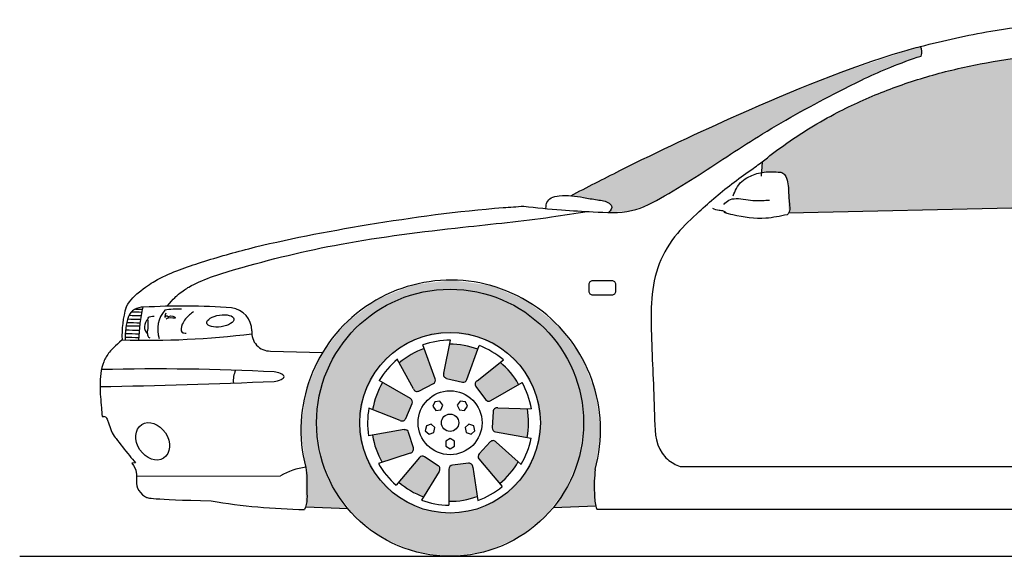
# Model space of a CAD drawing. Header units: millimetres. Extents: x 10.45 to 15.67, y 3.72 to 5.17.
# Tile 1 of 2: x 10.45 to 12.95, y 3.72 to 5.09. Entities that reach past the tile are written whole.
import ezdxf

# ---------------------------------------------------------------- set-up
doc = ezdxf.new("R2010")
doc.units = ezdxf.units.MM
doc.layers.add('HATCH', color=7, linetype='Continuous')

# ---------------------------------------------------------------- blocks, each defined once
blk = doc.blocks.new('*U32')
at = {"layer": 'HATCH', "color": 251, "linetype": 'Continuous'}
for points in [[(11.5459, 4.4221), (11.4472, 4.4098), (11.6444, 4.4084)], [(11.4472, 4.4098), (11.355, 4.3724), (11.4535, 4.3875)], [(11.4472, 4.4098), (11.5415, 4.3991), (11.6444, 4.4084)], [(11.4472, 4.4098), (11.4535, 4.3875), (11.5415, 4.3991)], [(11.6444, 4.4084), (11.5415, 4.3991), (11.6295, 4.3875)], [(11.6444, 4.4084), (11.6295, 4.3875), (11.736, 4.3698)], [(11.355, 4.3724), (11.2757, 4.3125), (11.3715, 4.3535)], [(11.4535, 4.3875), (11.355, 4.3724), (11.3715, 4.3535)], [(11.6295, 4.3875), (11.7115, 4.3535), (11.736, 4.3698)], [(11.736, 4.3698), (11.7115, 4.3535), (11.8146, 4.3087)], [(11.3715, 4.3535), (11.2757, 4.3125), (11.301, 4.2995)], [(11.7115, 4.3535), (11.7819, 4.2995), (11.8146, 4.3087)], [(11.2757, 4.3125), (11.2145, 4.2341), (11.301, 4.2995)], [(11.301, 4.2995), (11.2145, 4.2341), (11.247, 4.2291)], [(11.8146, 4.3087), (11.7819, 4.2995), (11.8746, 4.2295)], [(11.7819, 4.2995), (11.8359, 4.2291), (11.8746, 4.2295)], [(11.2145, 4.2341), (11.1757, 4.1425), (11.247, 4.2291)], [(11.247, 4.2291), (11.1757, 4.1425), (11.213, 4.1471)], [(11.8746, 4.2295), (11.8359, 4.2291), (11.9122, 4.1374)], [(11.8359, 4.2291), (11.8699, 4.1471), (11.9122, 4.1374)], [(11.1757, 4.1425), (11.1618, 4.044), (11.2015, 4.0591)], [(11.213, 4.1471), (11.1757, 4.1425), (11.2015, 4.0591)], [(11.8699, 4.1471), (11.8815, 4.0591), (11.9122, 4.1374)], [(11.9122, 4.1374), (11.8815, 4.0591), (11.9246, 4.0387)], [(11.2015, 4.0591), (11.1618, 4.044), (11.2106, 3.9807)], [(11.1618, 4.044), (11.1739, 3.9453), (11.2106, 3.9807)], [(11.8815, 4.0591), (11.8726, 3.982), (11.9246, 4.0387)], [(11.9246, 4.0387), (11.8726, 3.982), (11.9111, 3.9402)], [(11.2106, 3.9807), (11.1739, 3.9453), (11.2376, 3.9065)], [(11.8726, 3.982), (11.8465, 3.9089), (11.9111, 3.9402)], [(11.1739, 3.9453), (11.174, 3.8454), (11.2376, 3.9065)], [(11.9111, 3.9402), (11.8465, 3.9089), (11.9123, 3.8477)], [(11.2376, 3.9065), (11.174, 3.8454), (11.281, 3.8406)], [(11.8465, 3.9089), (11.8045, 3.8437), (11.9123, 3.8477)]]:
    blk.add_solid(points, dxfattribs=at)
blk = doc.blocks.new('*U33')
at = {"layer": 'HATCH', "color": 251, "linetype": 'Continuous'}
for points in [[(11.5753, 3.862), (11.5474, 3.951), (11.5386, 3.8591)], [(11.5411, 3.9477), (11.5386, 3.8591), (11.5474, 3.951)], [(11.5386, 3.8591), (11.5411, 3.9477), (11.5386, 3.9411)], [(11.5474, 3.951), (11.5753, 3.862), (11.5886, 3.956)], [(11.6108, 3.8715), (11.5886, 3.956), (11.5753, 3.862)], [(11.5886, 3.956), (11.6108, 3.8715), (11.5964, 3.9535)], [(11.5998, 3.946), (11.5964, 3.9535), (11.6108, 3.8715)]]:
    blk.add_solid(points, dxfattribs=at)
blk = doc.blocks.new('*U34')
at = {"layer": 'HATCH', "color": 251, "linetype": 'Continuous'}
for points in [[(11.6438, 4.0104), (11.7152, 3.96), (11.6514, 4.0135)], [(11.6588, 4.01), (11.6514, 4.0135), (11.7152, 3.96)], [(11.6155, 3.9801), (11.6941, 3.9298), (11.6438, 4.0104)], [(11.7152, 3.96), (11.6438, 4.0104), (11.6941, 3.9298)], [(11.6128, 3.9735), (11.6678, 3.904), (11.6155, 3.9801)], [(11.6678, 3.904), (11.6128, 3.9735), (11.6151, 3.9668)], [(11.6941, 3.9298), (11.6155, 3.9801), (11.6678, 3.904)]]:
    blk.add_solid(points, dxfattribs=at)
blk = doc.blocks.new('*U35')
at = {"layer": 'HATCH', "color": 251, "linetype": 'Continuous'}
for points in [[(11.6489, 4.0461), (11.7415, 4.0582), (11.6512, 4.0876)], [(11.6512, 4.0876), (11.7382, 4.0949), (11.655, 4.0949)], [(11.7382, 4.0949), (11.6512, 4.0876), (11.7415, 4.0582)], [(11.6629, 4.0969), (11.655, 4.0949), (11.7382, 4.0949)], [(11.7415, 4.0582), (11.6489, 4.0461), (11.7379, 4.0215)], [(11.6511, 4.0394), (11.7379, 4.0215), (11.6489, 4.0461)], [(11.7379, 4.0215), (11.6511, 4.0394), (11.6572, 4.0357)]]:
    blk.add_solid(points, dxfattribs=at)
blk = doc.blocks.new('*U36')
at = {"layer": 'HATCH', "color": 251, "linetype": 'Continuous'}
for points in [[(11.6102, 4.1661), (11.6054, 4.1595), (11.6692, 4.213)], [(11.6072, 4.1515), (11.6692, 4.213), (11.6054, 4.1595)], [(11.6692, 4.213), (11.6072, 4.1515), (11.6953, 4.1869)], [(11.6321, 4.1183), (11.6953, 4.1869), (11.6072, 4.1515)], [(11.6953, 4.1869), (11.6321, 4.1183), (11.7161, 4.1566)], [(11.6381, 4.1145), (11.7161, 4.1566), (11.6321, 4.1183)], [(11.7161, 4.1566), (11.6381, 4.1145), (11.6451, 4.1156)]]:
    blk.add_solid(points, dxfattribs=at)
blk = doc.blocks.new('*U37')
at = {"layer": 'HATCH', "color": 251, "linetype": 'Continuous'}
for points in [[(11.5253, 4.1853), (11.5259, 4.1771), (11.5404, 4.2591)], [(11.5325, 4.1721), (11.5404, 4.2591), (11.5259, 4.1771)], [(11.5404, 4.2591), (11.5325, 4.1721), (11.5771, 4.2559)], [(11.5729, 4.1627), (11.5771, 4.2559), (11.5325, 4.1721)], [(11.5771, 4.2559), (11.5729, 4.1627), (11.6126, 4.246)], [(11.5799, 4.1636), (11.6126, 4.246), (11.5729, 4.1627)], [(11.6126, 4.246), (11.5799, 4.1636), (11.5845, 4.169)]]:
    blk.add_solid(points, dxfattribs=at)
blk = doc.blocks.new('*U38')
at = {"layer": 'HATCH', "color": 251, "linetype": 'Continuous'}
for points in [[(11.4423, 4.2328), (11.4989, 4.1586), (11.4758, 4.248)], [(11.5037, 4.1639), (11.4758, 4.248), (11.4989, 4.1586)], [(11.4758, 4.248), (11.5037, 4.1639), (11.5038, 4.171)], [(11.4121, 4.2116), (11.4619, 4.1399), (11.4423, 4.2328)], [(11.4989, 4.1586), (11.4423, 4.2328), (11.4619, 4.1399)], [(11.448, 4.1454), (11.4537, 4.1395), (11.4121, 4.2116)], [(11.4619, 4.1399), (11.4121, 4.2116), (11.4537, 4.1395)]]:
    blk.add_solid(points, dxfattribs=at)
blk = doc.blocks.new('*U39')
at = {"layer": 'HATCH', "color": 251, "linetype": 'Continuous'}
for points in [[(11.3538, 4.1284), (11.4449, 4.108), (11.3697, 4.1616)], [(11.4452, 4.1151), (11.3697, 4.1616), (11.4449, 4.108)], [(11.3697, 4.1616), (11.4452, 4.1151), (11.4407, 4.1206)], [(11.3443, 4.0928), (11.4286, 4.0699), (11.3538, 4.1284)], [(11.4449, 4.108), (11.3538, 4.1284), (11.4286, 4.0699)], [(11.4144, 4.0651), (11.4225, 4.0643), (11.3443, 4.0928)], [(11.4286, 4.0699), (11.3443, 4.0928), (11.4225, 4.0643)]]:
    blk.add_solid(points, dxfattribs=at)
blk = doc.blocks.new('*U40')
at = {"layer": 'HATCH', "color": 251, "linetype": 'Continuous'}
for points in [[(11.344, 4.0272), (11.4317, 4.0401), (11.4247, 4.0415)], [(11.4317, 4.0401), (11.344, 4.0272), (11.436, 4.0345)], [(11.3532, 3.9916), (11.436, 4.0345), (11.344, 4.0272)], [(11.436, 4.0345), (11.3532, 3.9916), (11.4481, 3.9948)], [(11.3688, 3.9582), (11.4481, 3.9948), (11.3532, 3.9916)], [(11.4481, 3.9948), (11.3688, 3.9582), (11.447, 3.9867)], [(11.4402, 3.982), (11.447, 3.9867), (11.3688, 3.9582)]]:
    blk.add_solid(points, dxfattribs=at)
blk = doc.blocks.new('*U41')
at = {"layer": 'HATCH', "color": 251, "linetype": 'Continuous'}
for points in [[(11.4696, 3.974), (11.4107, 3.9078), (11.4765, 3.9725)], [(11.4107, 3.9078), (11.4696, 3.974), (11.4634, 3.9706)], [(11.4407, 3.8864), (11.4765, 3.9725), (11.4107, 3.9078)], [(11.4765, 3.9725), (11.4407, 3.8864), (11.5112, 3.9498)], [(11.474, 3.8708), (11.5112, 3.9498), (11.4407, 3.8864)], [(11.5112, 3.9498), (11.474, 3.8708), (11.5157, 3.9429)], [(11.5134, 3.935), (11.5157, 3.9429), (11.474, 3.8708)]]:
    blk.add_solid(points, dxfattribs=at)
blk = doc.blocks.new('*U42')
at = {"layer": 'HATCH', "linetype": 'Continuous'}
for points in [[(11.5415, 4.3991), (11.4535, 4.3875), (11.6295, 4.3875)], [(11.6295, 4.3875), (11.3715, 4.3535), (11.7115, 4.3535)], [(11.4535, 4.3875), (11.3715, 4.3535), (11.6295, 4.3875)], [(11.7115, 4.3535), (11.301, 4.2995), (11.7819, 4.2995)], [(11.3715, 4.3535), (11.301, 4.2995), (11.7115, 4.3535)], [(11.301, 4.2995), (11.247, 4.2291), (11.4704, 4.2778)], [(11.301, 4.2995), (11.5415, 4.2891), (11.7819, 4.2995)], [(11.301, 4.2995), (11.4704, 4.2778), (11.5415, 4.2891)], [(11.7819, 4.2995), (11.5415, 4.2891), (11.6125, 4.2778)], [(11.7819, 4.2995), (11.6125, 4.2778), (11.8359, 4.2291)], [(11.4704, 4.2778), (11.247, 4.2291), (11.4063, 4.2452)], [(11.6125, 4.2778), (11.6766, 4.2452), (11.8359, 4.2291)], [(11.4063, 4.2452), (11.247, 4.2291), (11.3554, 4.1943)], [(11.6766, 4.2452), (11.7275, 4.1943), (11.8359, 4.2291)], [(11.247, 4.2291), (11.213, 4.1471), (11.3554, 4.1943)], [(11.8359, 4.2291), (11.7275, 4.1943), (11.8699, 4.1471)], [(11.3554, 4.1943), (11.213, 4.1471), (11.3227, 4.1302)], [(11.7275, 4.1943), (11.7602, 4.1302), (11.8699, 4.1471)], [(11.213, 4.1471), (11.2015, 4.0591), (11.3227, 4.1302)], [(11.8699, 4.1471), (11.7602, 4.1302), (11.8815, 4.0591)], [(11.3227, 4.1302), (11.2015, 4.0591), (11.3115, 4.0591)], [(11.7602, 4.1302), (11.7715, 4.0591), (11.8815, 4.0591)], [(11.2015, 4.0591), (11.213, 3.9711), (11.3115, 4.0591)], [(11.3115, 4.0591), (11.213, 3.9711), (11.3227, 3.988)], [(11.8815, 4.0591), (11.7602, 3.988), (11.8699, 3.9711)], [(11.7715, 4.0591), (11.7602, 3.988), (11.8815, 4.0591)], [(11.3227, 3.988), (11.213, 3.9711), (11.3554, 3.9239)], [(11.7602, 3.988), (11.7275, 3.9239), (11.8699, 3.9711)], [(11.213, 3.9711), (11.247, 3.8891), (11.3554, 3.9239)], [(11.8699, 3.9711), (11.7275, 3.9239), (11.8359, 3.8891)], [(11.3554, 3.9239), (11.247, 3.8891), (11.4063, 3.873)], [(11.7275, 3.9239), (11.6766, 3.873), (11.8359, 3.8891)], [(11.247, 3.8891), (11.301, 3.8187), (11.4063, 3.873)], [(11.8359, 3.8891), (11.6766, 3.873), (11.7819, 3.8187)], [(11.4063, 3.873), (11.301, 3.8187), (11.4704, 3.8403)], [(11.6766, 3.873), (11.6125, 3.8403), (11.7819, 3.8187)], [(11.4704, 3.8403), (11.301, 3.8187), (11.5415, 3.8291)], [(11.6125, 3.8403), (11.5415, 3.8291), (11.7819, 3.8187)], [(11.5415, 3.8291), (11.301, 3.8187), (11.7819, 3.8187)], [(11.301, 3.8187), (11.3715, 3.7646), (11.7819, 3.8187)], [(11.7819, 3.8187), (11.3715, 3.7646), (11.7115, 3.7646)], [(11.3715, 3.7646), (11.4535, 3.7307), (11.7115, 3.7646)], [(11.7115, 3.7646), (11.4535, 3.7307), (11.6295, 3.7307)], [(11.4535, 3.7307), (11.5415, 3.7191), (11.6295, 3.7307)]]:
    blk.add_solid(points, dxfattribs=at)
blk = doc.blocks.new('*U53')
at = {"layer": 'HATCH', "linetype": 'Continuous'}
for points in [[(12.7394, 5.0171), (12.5145, 4.943), (12.7432, 5.005)], [(12.7432, 5.005), (12.5145, 4.943), (12.7411, 4.9926)], [(12.7411, 4.9926), (12.5145, 4.943), (12.6363, 4.953)], [(12.5145, 4.943), (12.2897, 4.8494), (12.5352, 4.9043)], [(12.6363, 4.953), (12.5145, 4.943), (12.5352, 4.9043)], [(12.5352, 4.9043), (12.2897, 4.8494), (12.339, 4.7956)], [(12.2897, 4.8494), (12.0674, 4.7469), (12.339, 4.7956)], [(12.339, 4.7956), (12.0674, 4.7469), (12.1504, 4.6745)], [(12.0674, 4.7469), (11.8489, 4.6371), (12.1504, 4.6745)], [(12.1504, 4.6745), (11.8489, 4.6371), (12.053, 4.6176)], [(11.8489, 4.6371), (11.9137, 4.6271), (12.053, 4.6176)], [(11.9137, 4.6271), (11.9455, 4.6187), (12.053, 4.6176)], [(11.9455, 4.6187), (11.9531, 4.6074), (12.053, 4.6176)], [(12.053, 4.6176), (11.9531, 4.6074), (12.0006, 4.5985)], [(11.9531, 4.6074), (11.9449, 4.5944), (12.0006, 4.5985)]]:
    blk.add_solid(points, dxfattribs=at)
blk = doc.blocks.new('*U54')
at = {"layer": 'HATCH', "linetype": 'Continuous'}
for points in [[(13.0543, 4.9957), (12.9251, 4.9786), (13.269, 4.6133)], [(13.3157, 5.0097), (13.0543, 4.9957), (13.269, 4.6133)], [(12.9251, 4.9786), (12.7979, 4.9515), (13.269, 4.6133)], [(12.7979, 4.9515), (12.6738, 4.913), (13.269, 4.6133)], [(12.6738, 4.913), (12.5542, 4.8622), (13.269, 4.6133)], [(12.5542, 4.8622), (12.441, 4.7988), (13.269, 4.6133)], [(12.441, 4.7988), (12.336, 4.7232), (12.3743, 4.6977)], [(12.441, 4.7988), (12.3743, 4.6977), (13.269, 4.6133)], [(12.336, 4.7232), (12.3344, 4.6959), (12.3743, 4.6977)], [(12.3743, 4.6977), (12.3928, 4.6914), (13.269, 4.6133)], [(12.3928, 4.6914), (12.4009, 4.6728), (13.269, 4.6133)], [(12.4009, 4.6728), (12.4037, 4.5931), (13.269, 4.6133)]]:
    blk.add_solid(points, dxfattribs=at)

msp = doc.modelspace()

# ---------------------------------------------------------------- linework, layer by layer
for p, q in [((12.336, 4.7232), (12.3339, 4.6872)), ((12.4037, 4.5931), (14.0234, 4.631)), ((11.5253, 4.1853), (11.5425, 4.2691)), ((11.0842, 4.2417), (11.2169, 4.2382)), ((11.5038, 4.171), (11.4724, 4.2574)), ((11.5845, 4.169), (11.616, 4.2554)), ((11.448, 4.1454), (11.4072, 4.2206)), ((11.6102, 4.1661), (11.6772, 4.2193)), ((11.4407, 4.1206), (11.3611, 4.1666)), ((11.5325, 4.1721), (11.5729, 4.1627)), ((11.4619, 4.1399), (11.4989, 4.1586)), ((11.6072, 4.1515), (11.6321, 4.1183)), ((11.6451, 4.1156), (11.7248, 4.1616)), ((11.4144, 4.0651), (11.3348, 4.0965)), ((11.4286, 4.0699), (11.4449, 4.108)), ((11.6512, 4.0876), (11.6489, 4.0461)), ((11.6629, 4.0969), (11.7484, 4.0946)), ((10.6554, 4.0753), (10.6597, 4.0751)), ((11.4247, 4.0415), (11.3342, 4.0255)), ((11.4481, 3.9948), (11.436, 4.0345)), ((11.6572, 4.0357), (11.7477, 4.0198)), ((11.6438, 4.0104), (11.6155, 3.9801)), ((11.6588, 4.01), (11.7228, 3.9532)), ((11.4402, 3.982), (11.3591, 3.955)), ((11.4634, 3.9706), (11.4043, 3.9001)), ((11.5112, 3.9498), (11.4765, 3.9725)), ((11.6151, 3.9668), (11.6742, 3.8964)), ((10.7403, 3.957), (10.7309, 3.9566)), ((11.5386, 3.9411), (11.5386, 3.8491)), ((11.5886, 3.956), (11.5474, 3.951)), ((11.5998, 3.946), (11.6123, 3.8614)), ((12.1274, 3.9479), (14.1363, 3.9479)), ((10.7429, 3.9229), (11.1098, 3.9242)), ((11.5134, 3.935), (11.4687, 3.8621)), ((11.174, 3.8454), (11.281, 3.8406)), ((11.8045, 3.8437), (11.9123, 3.8477)), ((11.9151, 3.8391), (14.1267, 3.8391)), ((10.4456, 3.7191), (15.6716, 3.7191))]:
    msp.add_line(p, q)
msp.add_lwpolyline([(11.9054, 4.4214), (11.9531, 4.4214, -0.414214), (11.9631, 4.4114), (11.9631, 4.3938, -0.414214), (11.9531, 4.3838), (11.9054, 4.3838, -0.414214), (11.8954, 4.3938), (11.8954, 4.4114, -0.414214)], format="xyb", close=True)
for points in [[(11.5025, 4.1127), (11.4973, 4.1009), (11.5049, 4.0905), (11.5176, 4.0919), (11.5229, 4.1036), (11.5153, 4.114)], [(11.5804, 4.1127), (11.5676, 4.114), (11.56, 4.1036), (11.5653, 4.0919), (11.578, 4.0905), (11.5856, 4.1009)], [(11.4785, 4.0386), (11.488, 4.03), (11.5003, 4.034), (11.5029, 4.0466), (11.4934, 4.0552), (11.4812, 4.0512)], [(11.6044, 4.0386), (11.6017, 4.0512), (11.5895, 4.0552), (11.58, 4.0466), (11.5827, 4.034), (11.5949, 4.03)], [(11.5415, 3.9929), (11.5526, 3.9993), (11.5526, 4.0122), (11.5415, 4.0186), (11.5303, 4.0122), (11.5303, 3.9993)]]:
    msp.add_lwpolyline(points, close=True)
for radius in [0.34, 0.23, 0.0814, 0.022]:
    msp.add_circle((11.5415, 4.0591), radius)
for centre, radius, start, end in [((12.7165, 5.0032), 0.0268, 336.8002, 31.101), ((11.5432, 4.0407), 0.3814, 344.7167, 194.4788), ((10.9623, 4.2805), 0.2564, 163.4841, 182.3665), ((10.7598, 4.3121), 0.0412, 88.3426, 155.4546), ((10.7776, 6.4872), 2.1463, 268.7518, 269.4403), ((10.7824, 6.4942), 2.1463, 268.873, 269.3546), ((11.1208, 4.2637), 0.3723, 166.0831, 179.1699), ((10.8595, 2.6285), 1.7275, 85.8227, 93.2695), ((10.9767, 4.2917), 0.0604, 1.2651, 81.8123), ((10.8942, 4.2759), 0.1799, 162.765, 181.9319), ((10.7725, 6.4599), 2.1463, 268.5548, 269.4495), ((10.775, 6.4688), 2.1463, 268.5451, 269.4167), ((10.777, 6.4783), 2.1463, 268.5884, 269.4099), ((10.7722, 6.4411), 2.1463, 268.4817, 269.4032), ((10.7706, 6.4516), 2.1463, 268.563, 269.4731), ((11.0829, 4.2878), 0.0461, 173.4863, 271.57), ((10.7693, 6.4153), 2.1463, 268.3138, 277.159), ((10.769, 6.4226), 2.1463, 268.5381, 269.459), ((10.7709, 6.4319), 2.1463, 268.495, 269.4195), ((11.5415, 4.0591), 0.21, 89.7285, 109.2085), ((11.5415, 4.0591), 0.2, 109.1689, 130.2997), ((11.5415, 4.0591), 0.2, 69.1689, 90.2997), ((11.5415, 4.0591), 0.21, 49.7285, 69.2085), ((11.5415, 4.0591), 0.21, 129.7285, 149.2085), ((11.5415, 4.0591), 0.2, 29.1689, 50.2997), ((10.7989, -1.4078), 5.6039, 86.9854, 91.4773), ((10.4269, 19.1064), 14.9568, 270.85498, 272.55474), ((11.4944, 4.1676), 0.01, 296.8479, 20), ((11.5347, 4.1819), 0.01, 160, 256.8479), ((11.5751, 4.1724), 0.01, 256.8479, 340), ((11.6152, 4.1575), 0.01, 120, 216.8479), ((11.5415, 4.0591), 0.2, 149.1689, 170.2997), ((11.4574, 4.1488), 0.01, 200, 296.8479), ((11.5415, 4.0591), 0.21, 9.7285, 29.2085), ((11.4357, 4.112), 0.01, 336.8479, 60), ((11.6401, 4.1242), 0.01, 216.8479, 300), ((11.5415, 4.0591), 0.21, 169.7285, 189.2085), ((11.6612, 4.087), 0.01, 80, 176.8479), ((11.5415, 4.0591), 0.2, 349.1689, 10.2997), ((10.6592, 4.0651), 0.01, 17.0699, 87.163), ((11.4194, 4.0738), 0.01, 240, 336.8479), ((11.4265, 4.0316), 0.01, 16.8479, 100), ((11.6589, 4.0456), 0.01, 176.8479, 260), ((11.5415, 4.0591), 0.2, 189.1689, 210.2997), ((11.6511, 4.0035), 0.01, 40, 136.8479), ((11.5415, 4.0591), 0.21, 329.7285, 349.2085), ((11.4385, 3.9919), 0.01, 280, 16.8479), ((11.471, 3.9641), 0.01, 56.8479, 140), ((11.6228, 3.9733), 0.01, 136.8479, 220), ((11.1963, 3.7729), 0.1743, 97.3973, 119.7589), ((11.5415, 4.0591), 0.21, 209.7285, 229.2085), ((11.5058, 3.9414), 0.01, 320, 56.8479), ((11.5486, 3.9411), 0.01, 96.8479, 180), ((11.5898, 3.946), 0.01, 0, 96.8479), ((11.5415, 4.0591), 0.2, 309.1689, 330.2997), ((11.5415, 4.0591), 0.2, 229.1689, 250.2997), ((11.5415, 4.0591), 0.21, 289.7285, 309.2085), ((11.5415, 4.0591), 0.21, 249.7285, 269.2085), ((11.5415, 4.0591), 0.2, 269.1689, 290.2997), ((11.2082, 5.5351), 1.6975, 260.6806, 268.7522)]:
    msp.add_arc(centre, radius, start, end)
at = {"color": 251}
for centre, radius, start, end in [((10.8713, 4.2968), 0.0743, 139.2689, 198.0975), ((10.847, 4.1868), 0.1617, 86.315, 101.4111), ((10.7882, 4.3034), 0.0251, 129.5278, 226.0816), ((10.6103, 4.3103), 0.1624, 351.1908, 4.4186)]:
    msp.add_arc(centre, radius, start, end, dxfattribs=at)
msp.add_ellipse((10.9566, 4.3182), major_axis=(0.0344, 0.0052), ratio=0.433581, dxfattribs=at)
msp.add_ellipse((10.7842, 4.0118), major_axis=(-0.0279, 0.0426), ratio=0.764917)
for points, knots in [([(12.7394, 5.0171), (12.7989, 5.0315), (12.9424, 5.0664), (13.1121, 5.0776), (13.2206, 5.0827), (13.2992, 5.0851)], [0, 0, 0, 0, 18.320111, 44.238447, 50.852063, 50.852063, 50.852063, 50.852063]), ([(11.8489, 4.6371), (11.8905, 4.6586), (12.0312, 4.7312), (12.3116, 4.8622), (12.5703, 4.9696), (12.7242, 5.013), (12.7394, 5.0171)], [1.711277, 1.711277, 1.711277, 1.711277, 16.819547, 52.810196, 101.629626, 106.994521, 106.994521, 106.994521, 106.994521]), ([(11.729, 4.6105), (11.7613, 4.6067), (11.8202, 4.6002), (11.9114, 4.5962), (12.0038, 4.59), (12.0919, 4.6379), (12.2006, 4.7055), (12.3441, 4.8028), (12.5082, 4.8916), (12.6433, 4.9586), (12.715, 4.984), (12.7411, 4.9926)], [2.442766, 2.442766, 2.442766, 2.442766, 12.898637, 21.577214, 32.079493, 41.924526, 53.067441, 73.676693, 97.689447, 113.340122, 122.229779, 122.229779, 122.229779, 122.229779]), ([(12.3298, 4.7181), (12.3472, 4.7323), (12.3649, 4.7461), (12.4263, 4.7909), (12.4722, 4.8194), (12.5585, 4.8651), (12.5984, 4.8835), (12.6796, 4.9159), (12.7211, 4.9299), (12.8055, 4.9542), (12.8484, 4.9643), (12.9782, 4.9892), (13.0663, 4.9983), (13.196, 5.006), (13.2374, 5.0077), (13.291, 5.0091), (13.3034, 5.0094), (13.3157, 5.0097)], [19.695889, 19.695889, 19.695889, 19.695889, 26.520781, 26.520781, 42.915803, 42.915803, 56.198787, 56.198787, 69.481772, 69.481772, 82.843731, 82.843731, 109.567647, 109.567647, 122.025264, 122.025264, 125.738074, 125.738074, 125.738074, 125.738074]), ([(12.176, 4.5966), (12.1899, 4.6094), (12.2332, 4.6489), (12.2859, 4.688), (12.3242, 4.7143), (12.3298, 4.7181)], [0, 0, 0, 0, 5.654041, 17.589707, 19.61456, 19.61456, 19.61456, 19.61456]), ([(11.7855, 4.6043), (11.7857, 4.6131), (11.7891, 4.6233), (11.7984, 4.6333), (11.8336, 4.6404), (11.8732, 4.634), (11.9142, 4.6266), (11.9419, 4.6235), (11.9565, 4.6087), (11.9507, 4.5999), (11.9449, 4.5944)], [0.411942, 0.411942, 0.411942, 0.411942, 1.414744, 3.267598, 5.624742, 12.227094, 16.163206, 19.526922, 20.693294, 22.994404, 22.994404, 22.994404, 22.994404]), ([(10.7165, 4.3534), (10.729, 4.3742), (10.7607, 4.4017), (10.8149, 4.4367), (10.9074, 4.4683), (11.07, 4.5159), (11.3403, 4.5676), (11.5787, 4.6003), (11.7115, 4.6093), (11.729, 4.6105)], [0.881891, 0.881891, 0.881891, 0.881891, 2.950258, 7.52921, 22.012456, 38.726524, 73.367299, 110.66856, 116.324209, 116.324209, 116.324209, 116.324209]), ([(10.8212, 4.3556), (10.8386, 4.3768), (10.8593, 4.3936), (10.8983, 4.42), (11.0398, 4.4648), (11.2753, 4.5217), (11.5456, 4.5545), (11.7553, 4.5756), (11.8604, 4.592), (11.8907, 4.597)], [0.281335, 0.281335, 0.281335, 0.281335, 1.80682, 5.255252, 19.957378, 49.63514, 83.306913, 107.742229, 117.651527, 117.651527, 117.651527, 117.651527]), ([(12.176, 4.5966), (12.1567, 4.5788), (12.1152, 4.5407), (12.0523, 4.4388), (12.0523, 4.2729), (12.0622, 4.1188), (12.0628, 3.9942), (12.1043, 3.9573), (12.1218, 3.9499), (12.1274, 3.9479)], [0, 0, 0, 0, 8.485084, 18.155463, 37.675753, 59.579495, 70.408858, 74.63787, 76.560721, 76.560721, 76.560721, 76.560721]), ([(12.2094, 4.6052), (12.2149, 4.6031), (12.2246, 4.6), (12.2358, 4.5998), (12.2424, 4.5956), (12.2447, 4.5934), (12.2462, 4.5921)], [0.460423, 0.460423, 0.460423, 0.460423, 2.26721, 3.514086, 3.891643, 4.473316, 4.473316, 4.473316, 4.473316]), ([(10.7062, 4.2699), (10.6882, 4.2539), (10.6718, 4.2379), (10.6527, 4.2049), (10.6482, 4.1539), (10.6528, 4.1087), (10.6546, 4.0824), (10.6554, 4.0753)], [0, 0, 0, 0, 2.573007, 5.486503, 11.939195, 18.018701, 20.405139, 20.405139, 20.405139, 20.405139]), ([(10.9949, 4.1927), (10.993, 4.1874), (10.9896, 4.1768), (10.9894, 4.1657), (10.9897, 4.1602)], [0.385056, 0.385056, 0.385056, 0.385056, 2.060264, 3.708519, 3.708519, 3.708519, 3.708519]), ([(10.6687, 4.0681), (10.6793, 4.0336), (10.6932, 4.0163), (10.7199, 3.9809), (10.7359, 3.9628), (10.7403, 3.957)], [24.95403, 24.95403, 24.95403, 24.95403, 28.333378, 33.664892, 36.371646, 36.371646, 36.371646, 36.371646]), ([(10.7309, 3.9566), (10.7369, 3.9486), (10.7438, 3.9365), (10.742, 3.9074), (10.7435, 3.8805), (10.7775, 3.8644), (10.9333, 3.86)], [36.427493, 36.427493, 36.427493, 36.427493, 40.094645, 42.253028, 47.731517, 48.936362, 48.936362, 48.936362, 48.936362]), ([(11.1739, 3.9453), (11.1753, 3.9359), (11.1777, 3.9184), (11.1762, 3.8831), (11.1789, 3.854), (11.1712, 3.838)], [0, 0, 0, 0, 2.845901, 5.271977, 10.73555, 10.73555, 10.73555, 10.73555]), ([(11.9111, 3.9402), (11.9102, 3.9302), (11.9081, 3.9076), (11.9089, 3.8742), (11.9109, 3.8493), (11.9151, 3.8391)], [0, 0, 0, 0, 2.989658, 6.795563, 10.139256, 10.139256, 10.139256, 10.139256])]:
    msp.add_open_spline(points, degree=3, knots=knots)
for points in [[(12.2624, 4.6371), (12.2707, 4.6553), (12.2847, 4.6735), (12.3021, 4.685), (12.336, 4.6962), (12.3773, 4.6974), (12.3893, 4.6945), (12.3964, 4.6859), (12.4034, 4.6479), (12.406, 4.6122), (12.4043, 4.594), (12.4001, 4.5887)], [(12.2387, 4.6146), (12.2511, 4.6256), (12.2698, 4.6297), (12.3184, 4.6247), (12.3551, 4.6261)], [(12.4001, 4.5887), (12.3456, 4.5796), (12.2617, 4.5882), (12.2393, 4.594)], [(11.0936, 4.1645), (11.1117, 4.1695), (11.1188, 4.1764), (11.1097, 4.1848), (11.0936, 4.1884)]]:
    msp.add_spline(points, degree=3)
for points in [[(10.8179, 4.3379), (10.8154, 4.3275), (10.8208, 4.3316), (10.8237, 4.3275), (10.8254, 4.3296), (10.842, 4.3262), (10.8237, 4.3254), (10.8183, 4.3225)], [(10.8878, 4.3417), (10.8781, 4.3337), (10.8597, 4.3097), (10.8592, 4.2891), (10.8695, 4.2874)], [(10.7723, 4.3228), (10.7741, 4.3275), (10.7794, 4.3299), (10.7877, 4.3308)], [(10.7708, 4.2854), (10.7715, 4.2801), (10.7773, 4.275)]]:
    msp.add_spline(points, degree=3, dxfattribs=at)

# ---------------------------------------------------------------- block references
at = {"layer": 'HATCH', "linetype": 'Continuous'}
for name in ['*U53', '*U54', '*U42']:
    msp.add_blockref(name, (0, 0), dxfattribs=at)
at = {"layer": 'HATCH', "color": 251, "linetype": 'Continuous'}
for name in ['*U32', '*U38', '*U37', '*U36', '*U39', '*U35', '*U40', '*U34', '*U41', '*U33']:
    msp.add_blockref(name, (0, 0), dxfattribs=at)

doc.saveas('drawing.dxf')
